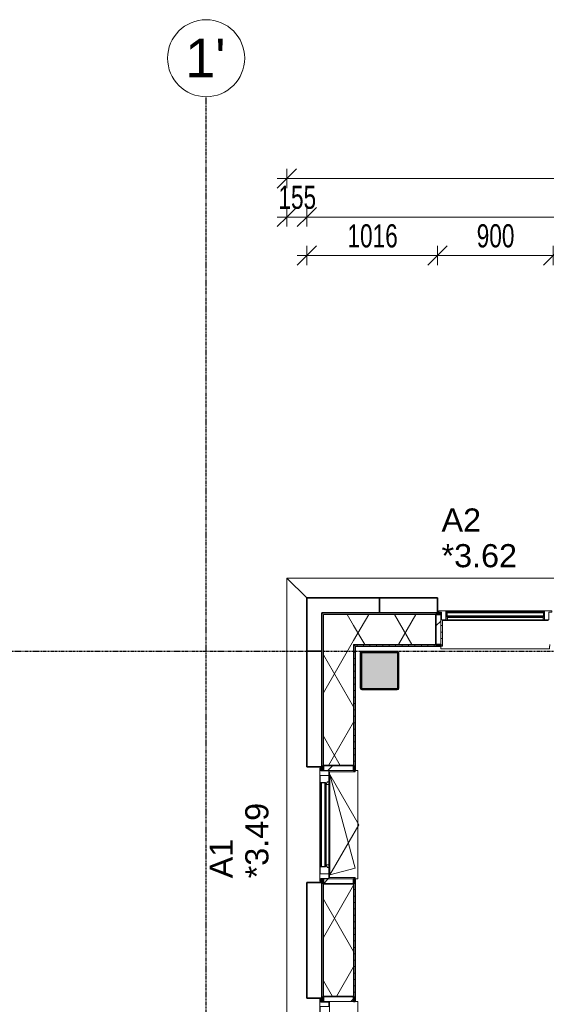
# Model space of a CAD drawing. Header units: millimetres. Extents: x -80560 to 110805, y -11020 to 52719.
# Tile 31 of 145: x 33444 to 37542, y 45051 to 52719. Entities that reach past the tile are written whole.
import ezdxf

# ---------------------------------------------------------------- set-up
doc = ezdxf.new("R2010")
doc.units = ezdxf.units.MM
doc.linetypes.add('CENTER2', pattern=[20, 8, -4, 4, -4])
doc.linetypes.add('DASHED2-1', pattern=[3, 2, -1])
for name, color, linetype, lineweight in [('A-ANNO-DIMS', 211, 'Continuous', 9), ('A-ANNO-DIMS-100', 211, 'Continuous', 9), ('A-FLOR-OVHD', 1, 'DASHED2-1', 18), ('A-GENM', 13, 'Continuous', 18), ('A-GLAZ', 151, 'Continuous', 18), ('A-GLAZ-IDEN', 152, 'Continuous', 18), ('A-GLAZ-SILL', 1, 'Continuous', 18), ('A-WALL', 113, 'Continuous', 35), ('A-WALL-PATT', 111, 'Continuous', 35), ('S-COLS', 52, 'Continuous', 18), ('S-GRID', 1, 'Continuous', 9), ('S-GRID-IDEN', 1, 'Continuous', 9)]:
    doc.layers.add(name, color=color, linetype=linetype, lineweight=lineweight)
doc.styles.add('Arial', font='arial.ttf', dxfattribs={"height": 180})
doc.styles.add('Arial_4', font='arial.ttf', dxfattribs={"height": 300})
doc.styles.add('Arial_5', font='arial.ttf', dxfattribs={"width": 0.7, "height": 180})
doc.dimstyles.new('n3o_1_8', dxfattribs={"dimscale": 304.8, "dimtxt": 183.646692, "dimasz": 0.492126, "dimexe": 0.246063, "dimexo": 0.0625, "dimgap": 0.032808, "dimtad": 1, "dimdec": 0, "dimdsep": 46, "dimtxsty": 'Arial_5', "dimblk1": 'OBLIQUE', "dimblk2": 'OBLIQUE', "dimsah": 1, "dimcen": 0.09, "dimdle": 0.246063, "dimazin": 0, "dimtfac": 1, "dimtdec": 4, "dimtix": 1, "dimtmove": 0, "dimatfit": 3, "dimfxl": 0.246063, "dimfxlon": 1, "dimtvp": 1, "dimtolj": 1, "dimtzin": 0, "dimarcsym": 2})
pattern_1 = [(60, (24894.82, 0), (-274.963, 158.75), []), (120, (24894.82, 0), (-274.963, -158.75), [])]
pattern_2 = [(45, (0, 0), (-141.42136, 141.42136), [])]

# ---------------------------------------------------------------- blocks, each defined once
blk = doc.blocks.new('NLRS_28_SCO_UN_staalkolom koker betongevuld_gen_CGA - kolom A-V299-DO_03 derde verdieping')
at = {"layer": 'S-COLS', "lineweight": 5}
h = blk.add_hatch(dxfattribs=at)
h.set_pattern_fill('FP_167', color=256, style=0, pattern_type=2)
h.set_pattern_definition([(45, (-11350, -47650), (-99.99975, 99.99975), []), (45, (-11265, -47650), (-99.99975, 99.99975), []), (45, (-11260, -47650), (-99.99975, 99.99975), []), (45, (-11255, -47650), (-99.99975, 99.99975), []), (45, (-11250, -47650), (-99.99975, 99.99975), []), (45, (-11245, -47650), (-99.99975, 99.99975), []), (45, (-11240, -47650), (-99.99975, 99.99975), []), (45, (-11235, -47650), (-99.99975, 99.99975), [])])
h.paths.add_polyline_path([(-138, -150), (138, -150), (146.5, -146.5), (150, -138), (150, 138), (146.5, 146.5), (138, 150), (-138, 150), (-146.5, 146.5), (-150, 138), (-150, -138), (-146.5, -146.5)], flags=0)
h.paths.add_polyline_path([(-134, -142), (-139.7, -139.7), (-142, -134), (-142, 134), (-139.7, 139.7), (-134, 142), (134, 142), (139.7, 139.7), (142, 134), (142, -134), (139.7, -139.7), (134, -142)], flags=0)
at = {"layer": 'S-COLS', "lineweight": 9}
blk.add_hatch(color=256, dxfattribs=at).paths.add_polyline_path([(134, -142), (139.7, -139.7), (142, -134), (142, 134), (139.7, 139.7), (134, 142), (-134, 142), (-139.7, 139.7), (-142, 134), (-142, -134), (-139.7, -139.7), (-134, -142)], flags=0)
at = {"layer": 'S-COLS'}
for p, q in [((-150, 138), (-150, -138)), ((-142, -134), (-142, 134)), ((138, 150), (-138, 150)), ((-134, 142), (134, 142)), ((142, 134), (142, -134)), ((150, -138), (150, 138)), ((-138, -150), (138, -150)), ((134, -142), (-134, -142))]:
    blk.add_line(p, q, dxfattribs=at)
at = {"layer": 'S-COLS', "lineweight": 35}
for p, q in [((-142, 134), (-142, -134)), ((134, 142), (-134, 142)), ((142, -134), (142, 134)), ((-134, -142), (134, -142))]:
    blk.add_line(p, q, dxfattribs=at)
at = {"layer": 'S-COLS'}
for centre, radius, start, end in [((-138, 138), 12, 90, 180), ((-134, 134), 8, 90, 180), ((134, 134), 8, 0, 90), ((138, 138), 12, 0, 90), ((-138, -138), 12, 180, 270), ((-134, -134), 8, 180, 270), ((134, -134), 8, 270, 0), ((138, -138), 12, 270, 360)]:
    blk.add_arc(centre, radius, start, end, dxfattribs=at)
at = {"layer": 'S-COLS', "lineweight": 35}
for centre, start, end in [((-134, 134), 90, 180), ((134, 134), 360, 90), ((-134, -134), 180, 270), ((134, -134), 270, 360)]:
    blk.add_arc(centre, 8, start, end, dxfattribs=at)
blk = doc.blocks.new('19112_SW_LeonardoCollege_R2020_rvt-1-DO_03 derde verdieping')
at = {"color": 250, "lineweight": 9}
blk.add_blockref('NLRS_28_SCO_UN_staalkolom koker betongevuld_gen_CGA - kolom A-V299-DO_03 derde verdieping', (11350, 47650), dxfattribs=at)
blk = doc.blocks.new('Basic Wall _ 41_WA_n3o_cladding_vertikaal_random_100mm_oorspronkelijk - ___-31301051-DO_03 derde verdieping')
at = {"layer": 'A-WALL', "lineweight": 18}
for p, q in [((10784, 48216), (10629, 48371)), ((10629, 48371), (59321, 48371)), ((11832, 48101), (11800, 48101)), ((11832, 48099), (11827, 48099))]:
    blk.add_line(p, q, dxfattribs=at)
blk = doc.blocks.new('merk 1800 vast glas - std-31563602-DO_03 derde verdieping')
at = {"layer": 'A-GLAZ'}
for p, q in [((-812, 0), (-890, 0)), ((-890, 0), (-890, -10)), ((-812, -4), (-812, 0)), ((890, 0), (812, 0)), ((812, 0), (812, -4)), ((890, -10), (890, 0)), ((-890, -10), (-868, -10)), ((-868, -10), (-868, -72)), ((-868, -72), (-834, -72)), ((-834, -72), (-834, -4)), ((-834, -4), (-812, -4)), ((812, -4), (834, -4)), ((834, -4), (834, -72)), ((834, -72), (868, -72)), ((868, -72), (868, -10)), ((868, -10), (890, -10))]:
    blk.add_line(p, q, dxfattribs=at)
at = {"layer": 'A-GLAZ-SILL'}
for p, q in [((812, 0), (-812, 0)), ((812, -4), (-812, -4))]:
    blk.add_line(p, q, dxfattribs=at)
blk = doc.blocks.new('merk 900 draaikiep - std-30819372-DO_03 derde verdieping')
at = {"layer": 'A-GLAZ'}
for p, q in [((-362, 0), (-440, 0)), ((-440, 0), (-440, -10)), ((-362, -4), (-362, 0)), ((440, 0), (362, 0)), ((362, 0), (362, -4)), ((440, -10), (440, 0)), ((-440, -10), (-418, -10)), ((-418, -10), (-418, -72)), ((-418, -72), (-384, -72)), ((-384, -72), (-384, -4)), ((-384, -4), (-362, -4)), ((362, -4), (384, -4)), ((384, -4), (384, -72)), ((384, -72), (418, -72)), ((418, -72), (418, -10)), ((418, -10), (440, -10))]:
    blk.add_line(p, q, dxfattribs=at)
at = {"layer": 'A-GLAZ-SILL'}
for p, q in [((362, 0), (-362, 0)), ((-334, -72), (-384, -72)), ((362, -4), (-362, -4)), ((384, -72), (334, -72))]:
    blk.add_line(p, q, dxfattribs=at)
blk = doc.blocks.new('NLRS_41_GM_WPB_spouwlat-SH_generiek_ISR - 235x38-V54-DO_03 derde verdieping')
at = {"layer": 'A-GENM'}
h = blk.add_hatch(dxfattribs=at)
h.set_pattern_fill('FP_56', color=256, style=0, pattern_type=2)
h.set_pattern_definition(pattern_2)
h.paths.add_polyline_path([(11148, 46873), (11148, 46911), (10913, 46911), (10913, 46873), (11114.3, 46873)], flags=0)
for p, q in [((11148, 46911), (10913, 46911)), ((10913, 46911), (10913, 46873)), ((10913, 46873), (11148, 46873)), ((11148, 46873), (11148, 46911))]:
    blk.add_line(p, q, dxfattribs=at)
blk = doc.blocks.new('NLRS_41_GM_WPB_spouwlat-SH_generiek_ISR - 235x38-V55-DO_03 derde verdieping')
at = {"layer": 'A-GENM'}
h = blk.add_hatch(dxfattribs=at)
h.set_pattern_fill('FP_56', color=256, style=0, pattern_type=2)
h.set_pattern_definition(pattern_2)
h.paths.add_polyline_path([(11148, 45989), (11148, 46027), (10913, 46027), (10913, 45989), (11114.3, 45989)], flags=0)
for p, q in [((11148, 46027), (10913, 46027)), ((10913, 46027), (10913, 45989)), ((11148, 45989), (11148, 46027)), ((10913, 45989), (11148, 45989))]:
    blk.add_line(p, q, dxfattribs=at)
blk = doc.blocks.new('41_dagkanten_SH_generiek_ISR - 12x204_5-V56-DO_03 derde verdieping')
at = {"layer": 'A-GENM'}
for p, q in [((11160.5, 46039), (10956, 46039)), ((10956, 46032), (10956, 46027)), ((10956, 46027), (11160.5, 46027)), ((11160.5, 46027), (11160.5, 46039))]:
    blk.add_line(p, q, dxfattribs=at)
blk = doc.blocks.new('41_dagkanten_SH_generiek_ISR - 12x204_5-V57-DO_03 derde verdieping')
at = {"layer": 'A-GENM'}
for p, q in [((10956, 46873), (10956, 46868)), ((11160.5, 46873), (10956, 46873)), ((10956, 46861), (11160.5, 46861)), ((11160.5, 46861), (11160.5, 46873))]:
    blk.add_line(p, q, dxfattribs=at)
blk = doc.blocks.new('NLRS_41_GM_WPB_spouwlat-SH_generiek_ISR - 235x38-V58-DO_03 derde verdieping')
at = {"layer": 'A-GENM'}
h = blk.add_hatch(dxfattribs=at)
h.set_pattern_fill('FP_56', color=256, style=0, pattern_type=2)
h.set_pattern_definition(pattern_2)
h.paths.add_polyline_path([(11148, 45073), (11148, 45111), (10913, 45111), (10913, 45073), (11114.3, 45073)], flags=0)
for p, q in [((11148, 45111), (10913, 45111)), ((10913, 45111), (10913, 45073)), ((11148, 45073), (11148, 45111)), ((10913, 45073), (11148, 45073))]:
    blk.add_line(p, q, dxfattribs=at)
blk = doc.blocks.new('merk 900 vast glas - std-31571097-DO_03 derde verdieping')
at = {"layer": 'A-GLAZ'}
for p, q in [((-362, 0), (-440, 0)), ((-440, 0), (-440, -10)), ((-362, -4), (-362, 0)), ((440, 0), (362, 0)), ((362, 0), (362, -4)), ((440, -10), (440, 0)), ((-440, -10), (-418, -10)), ((-418, -10), (-418, -72)), ((-418, -72), (-384, -72)), ((-384, -72), (-384, -4)), ((-384, -4), (-362, -4)), ((362, -4), (384, -4)), ((384, -4), (384, -72)), ((384, -72), (418, -72)), ((418, -72), (418, -10)), ((418, -10), (440, -10))]:
    blk.add_line(p, q, dxfattribs=at)
at = {"layer": 'A-GLAZ-SILL'}
for p, q in [((362, 0), (-362, 0)), ((362, -4), (-362, -4))]:
    blk.add_line(p, q, dxfattribs=at)
blk = doc.blocks.new('NLRS_41_GM_WPB_spouwlat-SH_generiek_ISR - 235x38-33889690-DO_03 derde verdieping')
at = {"layer": 'A-GENM'}
h = blk.add_hatch(dxfattribs=at)
h.set_pattern_fill('FP_56', color=256, style=0, pattern_type=2)
h.set_pattern_definition(pattern_2)
h.paths.add_polyline_path([(11827, 47852), (11827, 48087), (11789, 48087), (11789, 47852)], flags=0)
for p, q in [((11827, 48087), (11789, 48087)), ((11789, 48087), (11789, 47852)), ((11827, 47852), (11827, 48087)), ((11789, 47852), (11827, 47852))]:
    blk.add_line(p, q, dxfattribs=at)
blk = doc.blocks.new('41_dagkanten_SH_generiek_ISR - 12x204_5-33889692-DO_03 derde verdieping')
at = {"layer": 'A-GENM'}
h = blk.add_hatch(dxfattribs=at)
h.set_pattern_fill('FP_59', color=256, style=0, pattern_type=2)
h.set_pattern_definition([(0, (0, 0), (0, 50), [])])
h.paths.add_polyline_path([(11827, 47839.5), (11839, 47839.5), (11839, 48044), (11827, 48044), (11827, 47914.3)], flags=0)
for p, q in [((11832, 48044), (11827, 48044)), ((11827, 48044), (11827, 47839.5)), ((11839, 47839.5), (11839, 48044)), ((11827, 47839.5), (11839, 47839.5))]:
    blk.add_line(p, q, dxfattribs=at)
blk = doc.blocks.new('Basic Wall _ 41_WA_n3o_cladding_vertikaal_random_100mm_oorspronkelijk - ___-32322184-DO_03 derde verdieping')
at = {"layer": 'A-WALL', "lineweight": 18}
for p, q in [((10629, 48371), (10784, 48216)), ((10629, 35921), (10629, 48371)), ((10899, 46900), (10899, 46868)), ((10901, 46873), (10901, 46868)), ((10899, 46032), (10899, 46000)), ((10901, 46032), (10901, 46027)), ((10899, 45100), (10899, 45068)), ((10901, 45073), (10901, 45068))]:
    blk.add_line(p, q, dxfattribs=at)
blk = doc.blocks.new('31_n3o_RT72_raam binnensponning_771017_v3 - Type 1-33563407-DO_03 derde verdieping')
at = {"layer": 'A-GENM'}
for p, q in [((-372, -72), (-390, -72)), ((-390, -72), (-390, -76)), ((-390, -76), (-372.03, -76)), ((-372.03, -76), (-372, -72)), ((-372, -72), (-372.03, -76)), ((-372.03, -76), (372.03, -76)), ((372, -72), (-372, -72)), ((372.03, -76), (372, -72)), ((390, -72), (372, -72)), ((372, -72), (372.03, -76)), ((372.03, -76), (390, -76)), ((390, -76), (390, -72))]:
    blk.add_line(p, q, dxfattribs=at)
blk = doc.blocks.new('Mobility Plan Swing v2 - Mobility Plan Swing v2-33563420-DO_03 derde verdieping')
at = {"layer": 'A-GENM'}
for p, q in [((-390, 0), (0, 225.2)), ((-390, 0), (337.7, 195)), ((0, 225.2), (390, 0)), ((390, 0), (337.7, 195))]:
    blk.add_line(p, q, dxfattribs=at)
blk = doc.blocks.new('30_n3o_RT72_glas met glaslat - Type 1-33563412-DO_03 derde verdieping')
at = {"layer": 'A-GENM'}
for points in [[(329, -5), (-329, -5), (-329, -11), (329, -11)], [(329, -35), (-329, -35), (-329, -41), (329, -41)]]:
    blk.add_hatch(color=256, dxfattribs=at).paths.add_polyline_path(points, flags=0)
for p, q in [((-0.50292, 0), (0.50292, 0)), ((-329, -11), (-329, -5)), ((-329, -5), (329, -5)), ((329, -11), (-329, -11)), ((-329, -35), (-329, -11)), ((-329, -41), (-329, -35)), ((-329, -35), (329, -35)), ((329, -41), (-329, -41)), ((-325, -11), (-325, -35)), ((325, -35), (325, -11)), ((329, -11), (329, -5)), ((329, -11), (329, -35)), ((329, -41), (329, -35))]:
    blk.add_line(p, q, dxfattribs=at)
blk = doc.blocks.new('DPWP_30_n3o_RT72_glas met glaslat Frame1 - Type 1-33563415-DO_03 derde verdieping')
at = {"layer": 'A-GENM'}
for p, q in [((-334, -15), (-317.317, -5)), ((-334, -27), (-334, -15)), ((-312, -27), (-334, -27)), ((-317.317, -5), (-312, -5)), ((312, -5), (-312, -5)), ((-312, -5), (-312, -27)), ((312, -27), (-312, -27)), ((312, -5), (317.317, -5)), ((312, -27), (312, -5)), ((334, -27), (312, -27)), ((317.317, -5), (334, -15)), ((334, -15), (334, -27))]:
    blk.add_line(p, q, dxfattribs=at)
blk = doc.blocks.new('30_n3o_RT72_glas met glaslat - Type 1-33567359-DO_03 derde verdieping')
at = {"layer": 'A-GENM'}
for points in [[(379, -5), (-379, -5), (-379, -11), (379, -11)], [(379, -35), (-379, -35), (-379, -41), (379, -41)]]:
    blk.add_hatch(color=256, dxfattribs=at).paths.add_polyline_path(points, flags=0)
for p, q in [((379, -5), (-379, -5)), ((-379, -5), (-379, -11)), ((-375, -5), (-379, -5)), ((-379, -5), (-379, -41)), ((-379, -11), (379, -11)), ((379, -35), (-379, -35)), ((-379, -35), (-379, -41)), ((-379, -41), (379, -41)), ((-379, -41), (-375, -41)), ((-375, -41), (-375, -5)), ((379, -5), (375, -5)), ((375, -5), (375, -41)), ((375, -41), (379, -41)), ((379, -11), (379, -5)), ((379, -41), (379, -5)), ((379, -41), (379, -35))]:
    blk.add_line(p, q, dxfattribs=at)
blk = doc.blocks.new('DPWP_30_n3o_RT72_glas met glaslat Frame1 - Type 1-33567362-DO_03 derde verdieping')
at = {"layer": 'A-GENM'}
for p, q in [((-372, -7.8), (-384, -15)), ((-384, -27), (-372, -27)), ((372, -7.8), (-372, -7.8)), ((-372, -7.8), (-372, -27)), ((-372, -27), (-372, -7.8)), ((-372, -27), (372, -27)), ((372, -27), (372, -7.8)), ((384, -15), (372, -7.8)), ((372, -7.8), (372, -27)), ((372, -27), (384, -27))]:
    blk.add_line(p, q, dxfattribs=at)
blk = doc.blocks.new('NLRS_42_GM_ISR_vensterbank_kunststeen-SH_generiek_ISR - 220x20-V326-DO_03 derde verdieping')
at = {"layer": 'A-GENM'}
for p, q in [((-411, 0), (411, 0)), ((-423, -220), (-423, -199.5)), ((423, -220), (-423, -220)), ((423, -199.5), (423, -220))]:
    blk.add_line(p, q, dxfattribs=at)
blk = doc.blocks.new('NLRS_42_GM_ISR_vensterbank_kunststeen-SH_generiek_ISR - 220x20-V328-DO_03 derde verdieping')
at = {"layer": 'A-GENM'}
for p, q in [((-873, 199.5), (-873, 220)), ((-873, 220), (873, 220)), ((873, 220), (873, 199.5)), ((873, 0), (-873, 0))]:
    blk.add_line(p, q, dxfattribs=at)
blk = doc.blocks.new('NLRS_42_GM_ISR_vensterbank_kunststeen-SH_generiek_ISR - 220x20-33891784-DO_03 derde verdieping')
at = {"layer": 'A-GENM'}
for p, q in [((-423, 199.5), (-423, 220)), ((-423, 220), (423, 220)), ((423, 220), (423, 199.5)), ((-390, 0), (-411, 0)), ((411, 0), (390, 0))]:
    blk.add_line(p, q, dxfattribs=at)
blk = doc.blocks.new('Grid - r_3_0mm-316018-DO_03 derde verdieping')
at = {"layer": 'S-GRID-IDEN'}
blk.add_circle((0, 0), 3, dxfattribs=at)
blk = doc.blocks.new('DIMBLOCK28-DO_03 derde verdieping')
at = {"layer": 'A-ANNO-DIMS-100'}
for p, q in [((35678.8, 50882.3), (35753.8, 50957.3)), ((35678.8, 50807.3), (35678.8, 50957.3)), ((36694.8, 50882.3), (36769.8, 50957.3)), ((36694.8, 50807.3), (36694.8, 50957.3)), ((35603.8, 50882.3), (36694.8, 50882.3)), ((35678.8, 50882.3), (35603.8, 50807.3)), ((35678.8, 50882.3), (35678.8, 50807.3)), ((36694.8, 50882.3), (36619.8, 50807.3)), ((36694.8, 50882.3), (36694.8, 50807.3))]:
    blk.add_line(p, q, dxfattribs=at)
at = {"layer": 'A-ANNO-DIMS-100', "color": 0, "insert": (35994.7, 51126), "char_height": 180, "width": 461.094, "attachment_point": 1, "line_spacing_factor": 0.941778, "style": 'Arial_5'}
blk.add_mtext('1016', dxfattribs=at)
blk = doc.blocks.new('_Oblique')
at = {"color": 0, "linetype": 'ByBlock', "lineweight": -2}
blk.add_line((-0.5, -0.5), (0.5, 0.5), dxfattribs=at)
blk = doc.blocks.new('DIMBLOCK29-DO_03 derde verdieping')
at = {"layer": 'A-ANNO-DIMS-100'}
for p, q in [((36694.8, 50882.3), (36769.8, 50957.3)), ((36694.8, 50807.3), (36694.8, 50957.3)), ((37594.8, 50882.3), (37669.8, 50957.3)), ((37594.8, 50807.3), (37594.8, 50957.3)), ((36694.8, 50882.3), (36619.8, 50807.3)), ((36694.8, 50882.3), (37594.8, 50882.3)), ((36694.8, 50882.3), (36694.8, 50807.3)), ((37594.8, 50882.3), (37519.8, 50807.3)), ((37594.8, 50882.3), (37594.8, 50807.3))]:
    blk.add_line(p, q, dxfattribs=at)
at = {"layer": 'A-ANNO-DIMS-100', "color": 0, "insert": (37000.7, 51126), "char_height": 180, "width": 345.821, "attachment_point": 1, "line_spacing_factor": 0.941778, "style": 'Arial_5'}
blk.add_mtext('900', dxfattribs=at)
blk = doc.blocks.new('DIMBLOCK30-DO_03 derde verdieping')
at = {"layer": 'A-ANNO-DIMS-100'}
for p, q in [((37594.8, 50882.3), (37669.8, 50957.3)), ((37594.8, 50807.3), (37594.8, 50957.3)), ((39394.8, 50882.3), (39469.8, 50957.3)), ((39394.8, 50807.3), (39394.8, 50957.3)), ((37594.8, 50882.3), (37519.8, 50807.3)), ((37594.8, 50882.3), (39394.8, 50882.3)), ((37594.8, 50882.3), (37594.8, 50807.3)), ((39394.8, 50882.3), (39319.8, 50807.3)), ((39394.8, 50882.3), (39394.8, 50807.3))]:
    blk.add_line(p, q, dxfattribs=at)
at = {"layer": 'A-ANNO-DIMS-100', "color": 0, "insert": (38302.7, 51126), "char_height": 180, "width": 461.094, "attachment_point": 1, "line_spacing_factor": 0.941778, "style": 'Arial_5'}
blk.add_mtext('1800', dxfattribs=at)
blk = doc.blocks.new('DIMBLOCK177-DO_03 derde verdieping')
at = {"layer": 'A-ANNO-DIMS-100'}
for p, q in [((35523.8, 51182.3), (35598.8, 51257.3)), ((35523.8, 51107.3), (35523.8, 51257.3)), ((35678.8, 51182.3), (35753.8, 51257.3)), ((35678.8, 51107.3), (35678.8, 51257.3)), ((35448.8, 51182.3), (35678.8, 51182.3)), ((35523.8, 51182.3), (35448.8, 51107.3)), ((35523.8, 51182.3), (35523.8, 51107.3)), ((35678.8, 51182.3), (35603.8, 51107.3)), ((35678.8, 51182.3), (35678.8, 51107.3))]:
    blk.add_line(p, q, dxfattribs=at)
at = {"layer": 'A-ANNO-DIMS-100', "color": 0, "insert": (35457.2, 51426), "char_height": 180, "width": 345.821, "attachment_point": 1, "line_spacing_factor": 0.941778, "style": 'Arial_5'}
blk.add_mtext('155', dxfattribs=at)
blk = doc.blocks.new('DIMBLOCK178-DO_03 derde verdieping')
at = {"layer": 'A-ANNO-DIMS-100'}
for p, q in [((35678.8, 51182.3), (35753.8, 51257.3)), ((35678.8, 51107.3), (35678.8, 51257.3)), ((40294.8, 51182.3), (40369.8, 51257.3)), ((40294.8, 51257.3), (40294.8, 51107.3)), ((40294.8, 51182.3), (40294.8, 51257.3)), ((35678.8, 51182.3), (35603.8, 51107.3)), ((35678.8, 51182.3), (40294.8, 51182.3)), ((35678.8, 51182.3), (35678.8, 51107.3)), ((40294.8, 51182.3), (40219.8, 51107.3))]:
    blk.add_line(p, q, dxfattribs=at)
at = {"layer": 'A-ANNO-DIMS-100', "color": 0, "insert": (37794.7, 51426), "char_height": 180, "width": 461.094, "attachment_point": 1, "line_spacing_factor": 0.941778, "style": 'Arial_5'}
blk.add_mtext('4616', dxfattribs=at)
blk = doc.blocks.new('DIMBLOCK187-DO_03 derde verdieping')
at = {"layer": 'A-ANNO-DIMS-100'}
for p, q in [((35523.8, 51482.3), (35598.8, 51557.3)), ((35523.8, 51407.3), (35523.8, 51557.3)), ((73415.8, 51482.3), (73490.8, 51557.3)), ((73415.8, 51407.3), (73415.8, 51557.3)), ((35448.8, 51482.3), (73490.8, 51482.3)), ((35523.8, 51482.3), (35448.8, 51407.3)), ((35523.8, 51482.3), (35523.8, 51407.3)), ((73415.8, 51482.3), (73340.8, 51407.3)), ((73415.8, 51482.3), (73415.8, 51407.3))]:
    blk.add_line(p, q, dxfattribs=at)
at = {"layer": 'A-ANNO-DIMS-100', "color": 0, "insert": (54229.7, 51726), "char_height": 180, "width": 576.368, "attachment_point": 1, "line_spacing_factor": 0.941778, "style": 'Arial_5'}
blk.add_mtext('37892', dxfattribs=at)

msp = doc.modelspace()

# ---------------------------------------------------------------- hatches: boundary and pattern name
at = {"layer": 'A-WALL-PATT', "lineweight": 18}
h = msp.add_hatch(dxfattribs=at)
h.set_pattern_fill('FP_60', color=256, style=0, pattern_type=2)
h.set_pattern_definition([(270, (35795.82, 41744.25), (50, 9e-14), [])])
h.paths.add_polyline_path([(35807.8, 35637), (35807.8, 36577), (35795.8, 36577), (35795.8, 35637)], flags=0)
h.paths.add_polyline_path([(35807.8, 39223), (35807.8, 41077), (35795.8, 41077), (35795.8, 39223)], flags=0)
h.paths.add_polyline_path([(35795.8, 42823), (35807.8, 42823), (35807.8, 43327), (35795.8, 43327), (35795.8, 42915.4)], flags=0)
h.paths.add_polyline_path([(35807.8, 45073), (35807.8, 46027), (35795.8, 46027), (35795.8, 45073)], flags=0)
h.paths.add_polyline_path([(35807.8, 46873), (35807.8, 48099), (35795.8, 48099), (35795.8, 46873)], flags=0)
h = msp.add_hatch(dxfattribs=at)
h.set_pattern_fill('FP_63', color=256, style=0, pattern_type=2)
h.set_pattern_definition([(180, (54469.82, 48099), (1e-13, -50), [])])
h.paths.add_polyline_path([(73131.8, 48087), (73131.8, 48099), (69517.8, 48099), (69517.8, 48087), (73011.8, 48087)], flags=0)
h.paths.add_polyline_path([(67771.8, 48087), (67771.8, 48099), (66817.8, 48099), (66817.8, 48087), (67733.8, 48087)], flags=0)
h.paths.add_polyline_path([(61852.3, 48087), (62371.8, 48087), (62371.8, 48099), (60367.8, 48099), (60367.8, 48087), (61264.9, 48087)], flags=0)
h.paths.add_polyline_path([(57755.8, 48087), (59521.8, 48087), (59521.8, 48099), (57717.8, 48099), (57717.8, 48087), (57740.8, 48087)], flags=0)
h.paths.add_polyline_path([(56055.8, 48087), (56871.8, 48087), (56871.8, 48099), (56017.8, 48099), (56017.8, 48087)], flags=0)
h.paths.add_polyline_path([(54255.8, 48087), (55171.8, 48087), (55171.8, 48099), (54217.8, 48099), (54217.8, 48087)], flags=0)
h.paths.add_polyline_path([(52471.8, 48087), (52471.8, 48099), (50617.8, 48099), (50617.8, 48087), (52454.8, 48087)], flags=0)
h.paths.add_polyline_path([(47505.8, 48087), (47971.8, 48087), (47971.8, 48099), (47467.8, 48099), (47467.8, 48087)], flags=0)
h.paths.add_polyline_path([(46583.8, 48087), (46621.8, 48087), (46621.8, 48099), (45217.8, 48099), (45217.8, 48087), (46581.3, 48087)], flags=0)
h.paths.add_polyline_path([(42469.9, 48087), (42571.8, 48087), (42571.8, 48099), (40267.8, 48099), (40267.8, 48087), (41882.6, 48087)], flags=0)
h.paths.add_polyline_path([(36042.8, 48087), (36721.8, 48087), (36721.8, 48099), (35807.8, 48099), (35807.8, 48087), (36009.1, 48087)], flags=0)
h.paths.add_polyline_path([(39421.8, 48087), (39421.8, 48099), (37567.8, 48099), (37567.8, 48087), (39383.8, 48087)], flags=0)
h = msp.add_hatch(dxfattribs=at)
h.set_pattern_fill('FP_2', color=256, style=0, pattern_type=2)
h.set_pattern_definition(pattern_1)
h.paths.add_polyline_path([(35807.8, 35402), (36042.8, 35402), (36042.8, 36539), (35807.8, 36539), (35807.8, 35583.6)], flags=0)
h.paths.add_polyline_path([(35807.8, 39261), (36042.8, 39261), (36042.8, 41039), (35807.8, 41039), (35807.8, 39582.8)], flags=0)
h.paths.add_polyline_path([(36042.8, 42861), (36042.8, 43289), (35807.8, 43289), (35807.8, 42861), (36009.1, 42861)], flags=0)
h.paths.add_polyline_path([(35807.8, 45111), (36042.8, 45111), (36042.8, 45989), (35807.8, 45989), (35807.8, 45581.5)], flags=0)
h.paths.add_polyline_path([(36042.8, 46911), (36042.8, 48087), (35807.8, 48087), (35807.8, 46911), (36009.1, 46911)], flags=0)
h = msp.add_hatch(dxfattribs=at)
h.set_pattern_fill('FP_2', color=256, style=0, pattern_type=2)
h.set_pattern_definition(pattern_1)
h.paths.add_polyline_path([(72884.3, 47852), (72896.8, 47852), (72896.8, 48087), (69555.8, 48087), (69555.8, 47852), (72424.4, 47852)], flags=0)
h.paths.add_polyline_path([(67733.8, 47852), (67733.8, 48087), (66855.8, 48087), (66855.8, 47852), (67725.7, 47852)], flags=0)
h.paths.add_polyline_path([(62333.8, 47852), (62333.8, 48087), (60405.8, 48087), (60405.8, 47852), (61852.3, 47852)], flags=0)
h.paths.add_polyline_path([(59483.8, 47852), (59483.8, 48087), (57755.8, 48087), (57755.8, 47852), (59209.2, 47852)], flags=0)
h.paths.add_polyline_path([(56833.8, 47852), (56833.8, 48087), (56055.8, 48087), (56055.8, 47852), (56566.2, 47852)], flags=0)
h.paths.add_polyline_path([(54804.1, 47852), (55133.8, 47852), (55133.8, 48087), (54255.8, 48087), (54255.8, 47852)], flags=0)
h.paths.add_polyline_path([(52433.8, 47852), (52433.8, 48087), (50655.8, 48087), (50655.8, 47852), (51280.1, 47852)], flags=0)
h.paths.add_polyline_path([(47756, 47852), (47933.8, 47852), (47933.8, 48087), (47505.8, 48087), (47505.8, 47852)], flags=0)
h.paths.add_polyline_path([(46581.3, 47852), (46583.8, 47852), (46583.8, 48087), (45255.8, 48087), (45255.8, 47852), (45994, 47852)], flags=0)
h.paths.add_polyline_path([(42469.9, 47852), (42533.8, 47852), (42533.8, 48087), (40305.8, 48087), (40305.8, 47852), (41882.6, 47852)], flags=0)
h.paths.add_polyline_path([(36042.8, 47852), (36683.8, 47852), (36683.8, 48087), (36042.8, 48087), (36042.8, 47914.3)], flags=0)
h.paths.add_polyline_path([(39383.8, 47852), (39383.8, 48087), (37605.8, 48087), (37605.8, 47852), (38945.8, 47852)], flags=0)
h = msp.add_hatch(dxfattribs=at)
h.set_pattern_fill('FP_61', color=256, angle=90, style=0, pattern_type=2)
h.set_pattern_definition([(1e-13, (35795.82, 41744.25), (-9e-14, 50), [])])
h.paths.add_polyline_path([(36055.3, 35389.5), (36055.3, 36577), (36042.8, 36577), (36042.8, 35389.5)], flags=0)
h.paths.add_polyline_path([(36042.8, 39223), (36055.3, 39223), (36055.3, 41077), (36042.8, 41077), (36042.8, 39261)], flags=0)
h.paths.add_polyline_path([(36055.3, 42823), (36055.3, 43327), (36042.8, 43327), (36042.8, 42823)], flags=0)
h.paths.add_polyline_path([(36055.3, 45073), (36055.3, 46027), (36042.8, 46027), (36042.8, 45073)], flags=0)
h.paths.add_polyline_path([(36042.8, 46873), (36055.3, 46873), (36055.3, 47852), (36042.8, 47852), (36042.8, 46911)], flags=0)
h = msp.add_hatch(dxfattribs=at)
h.set_pattern_fill('FP_64', color=256, angle=-270, style=0, pattern_type=2)
h.set_pattern_definition([(270, (54469.82, 48099), (50, 2e-13), [])])
h.paths.add_polyline_path([(72884.3, 47839.5), (72884.3, 47852), (69517.8, 47852), (69517.8, 47839.5), (72424.4, 47839.5)], flags=0)
h.paths.add_polyline_path([(67771.8, 47839.5), (67771.8, 47852), (66817.8, 47852), (66817.8, 47839.5), (67725.7, 47839.5)], flags=0)
h.paths.add_polyline_path([(62371.8, 47839.5), (62371.8, 47852), (60367.8, 47852), (60367.8, 47839.5), (61852.3, 47839.5)], flags=0)
h.paths.add_polyline_path([(59502.9, 47839.5), (59521.8, 47839.5), (59521.8, 47852), (57717.8, 47852), (57717.8, 47839.5), (59209.2, 47839.5)], flags=0)
h.paths.add_polyline_path([(56017.8, 47839.5), (56871.8, 47839.5), (56871.8, 47852), (56017.8, 47852)], flags=0)
h.paths.add_polyline_path([(55171.8, 47839.5), (55171.8, 47852), (54217.8, 47852), (54217.8, 47839.5), (54804.1, 47839.5)], flags=0)
h.paths.add_polyline_path([(52454.8, 47839.5), (52471.8, 47839.5), (52471.8, 47852), (50617.8, 47852), (50617.8, 47839.5), (51280.1, 47839.5)], flags=0)
h.paths.add_polyline_path([(47467.8, 47839.5), (47971.8, 47839.5), (47971.8, 47852), (47467.8, 47852)], flags=0)
h.paths.add_polyline_path([(46581.3, 47839.5), (46621.8, 47839.5), (46621.8, 47852), (45217.8, 47852), (45217.8, 47839.5), (45994, 47839.5)], flags=0)
h.paths.add_polyline_path([(42469.9, 47839.5), (42571.8, 47839.5), (42571.8, 47852), (40267.8, 47852), (40267.8, 47839.5), (41882.6, 47839.5)], flags=0)
h.paths.add_polyline_path([(39421.8, 47839.5), (39421.8, 47852), (37567.8, 47852), (37567.8, 47839.5), (38945.8, 47839.5)], flags=0)
h.paths.add_polyline_path([(36055.3, 47839.5), (36721.8, 47839.5), (36721.8, 47852), (36055.3, 47852)], flags=0)

# ---------------------------------------------------------------- linework, layer by layer
at = {"layer": 'A-FLOR-OVHD'}
for p in [(73415.8, 48371), (35523.8, 35921)]:
    msp.add_line(p, (35523.8, 48371), dxfattribs=at)
at = {"layer": 'A-WALL'}
for p, q in [((35678.8, 48216), (35678.8, 46900)), ((36694.8, 48216), (35678.8, 48216)), ((36244.8, 48099), (36244.8, 48216)), ((36694.8, 48099), (36694.8, 48216)), ((35795.8, 48099), (35795.8, 46873)), ((36721.8, 48099), (35795.8, 48099)), ((35795.8, 48099), (36694.8, 48099)), ((36683.8, 47852), (36683.8, 48087)), ((36683.8, 48087), (36721.8, 48087)), ((36721.8, 48087), (36721.8, 48099)), ((36721.8, 47852), (36683.8, 47852)), ((36721.8, 47839.5), (36721.8, 47852)), ((35795.8, 47800), (35678.8, 47800)), ((36055.3, 46873), (36055.3, 47839.5)), ((36055.3, 47839.5), (36721.8, 47839.5)), ((35678.8, 46900), (35795.8, 46900)), ((35795.8, 46873), (35807.8, 46873)), ((35807.8, 46873), (35807.8, 46911)), ((35807.8, 46911), (36042.8, 46911)), ((36042.8, 46911), (36042.8, 46873)), ((36042.8, 46873), (36055.3, 46873)), ((35807.8, 46027), (35795.8, 46027)), ((35795.8, 46027), (35795.8, 45073)), ((35807.8, 45989), (35807.8, 46027)), ((36055.3, 46027), (36042.8, 46027)), ((36042.8, 46027), (36042.8, 45989)), ((36055.3, 45073), (36055.3, 46027)), ((35795.8, 46000), (35678.8, 46000)), ((35678.8, 46000), (35678.8, 45100)), ((36042.8, 45989), (35807.8, 45989)), ((35678.8, 45100), (35795.8, 45100)), ((35807.8, 45073), (35807.8, 45111)), ((35807.8, 45111), (36042.8, 45111)), ((36042.8, 45111), (36042.8, 45073)), ((35795.8, 45073), (35807.8, 45073)), ((36042.8, 45073), (36055.3, 45073))]:
    msp.add_line(p, q, dxfattribs=at)
at = {"layer": 'A-WALL', "lineweight": 18}
for p, q in [((35807.8, 48087), (35807.8, 46911)), ((36683.8, 48087), (35807.8, 48087)), ((36721.8, 48087), (36726.8, 48087)), ((36042.8, 47852), (36042.8, 46911)), ((36683.8, 47852), (36042.8, 47852)), ((35807.8, 46868), (35807.8, 46873)), ((35807.8, 46027), (35807.8, 46032)), ((35807.8, 45989), (35807.8, 45111)), ((36042.8, 45989), (36042.8, 45111)), ((35807.8, 45068), (35807.8, 45073))]:
    msp.add_line(p, q, dxfattribs=at)
at = {"layer": 'S-GRID', "linetype": 'CENTER2', "lineweight": 25}
for p, q in [((34894.8, 4383.3), (34894.8, 52119.1)), ((29945.3, 47800), (110204.9, 47800))]:
    msp.add_line(p, q, dxfattribs=at)

# ---------------------------------------------------------------- block references
at = {"color": 250, "lineweight": 5}
msp.add_blockref('19112_SW_LeonardoCollege_R2020_rvt-1-DO_03 derde verdieping', (24894.8, 0), dxfattribs=at)
at = {"layer": 'A-GENM'}
for name, p in [('NLRS_41_GM_WPB_spouwlat-SH_generiek_ISR - 235x38-33889690-DO_03 derde verdieping', (24894.8, 0)), ('30_n3o_RT72_glas met glaslat - Type 1-33567359-DO_03 derde verdieping', (37144.8, 48112)), ('41_dagkanten_SH_generiek_ISR - 12x204_5-33889692-DO_03 derde verdieping', (24894.8, 0)), ('NLRS_42_GM_ISR_vensterbank_kunststeen-SH_generiek_ISR - 220x20-V326-DO_03 derde verdieping', (37144.8, 48039)), ('DPWP_30_n3o_RT72_glas met glaslat Frame1 - Type 1-33567362-DO_03 derde verdieping', (37144.8, 48071)), ('NLRS_41_GM_WPB_spouwlat-SH_generiek_ISR - 235x38-V54-DO_03 derde verdieping', (24894.8, 0)), ('41_dagkanten_SH_generiek_ISR - 12x204_5-V57-DO_03 derde verdieping', (24894.8, 0)), ('NLRS_41_GM_WPB_spouwlat-SH_generiek_ISR - 235x38-V55-DO_03 derde verdieping', (24894.8, 0)), ('41_dagkanten_SH_generiek_ISR - 12x204_5-V56-DO_03 derde verdieping', (24894.8, 0)), ('NLRS_41_GM_WPB_spouwlat-SH_generiek_ISR - 235x38-V58-DO_03 derde verdieping', (24894.8, 0))]:
    msp.add_blockref(name, p, dxfattribs=at)
for name, p, rotation in [('NLRS_42_GM_ISR_vensterbank_kunststeen-SH_generiek_ISR - 220x20-33891784-DO_03 derde verdieping', (35855.8, 46450), 269.9999999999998), ('30_n3o_RT72_glas met glaslat - Type 1-33563412-DO_03 derde verdieping', (35782.8, 46450), 89.99999999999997), ('DPWP_30_n3o_RT72_glas met glaslat Frame1 - Type 1-33563415-DO_03 derde verdieping', (35823.8, 46450), 89.99999999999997), ('31_n3o_RT72_raam binnensponning_771017_v3 - Type 1-33563407-DO_03 derde verdieping', (35782.8, 46450), 89.99999999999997), ('Mobility Plan Swing v2 - Mobility Plan Swing v2-33563420-DO_03 derde verdieping', (35858.8, 46450), 269.9999999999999), ('NLRS_42_GM_ISR_vensterbank_kunststeen-SH_generiek_ISR - 220x20-V328-DO_03 derde verdieping', (35855.8, 44200), 269.9999999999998)]:
    msp.add_blockref(name, p, dxfattribs=dict(at, rotation=rotation))
at = {"layer": 'A-GLAZ'}
msp.add_blockref('merk 900 vast glas - std-31571097-DO_03 derde verdieping', (37144.8, 48116), dxfattribs=at)
at = {"layer": 'A-GLAZ', "rotation": 89.99999999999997}
for name, p in [('merk 900 draaikiep - std-30819372-DO_03 derde verdieping', (35778.8, 46450)), ('merk 1800 vast glas - std-31563602-DO_03 derde verdieping', (35778.8, 44200))]:
    msp.add_blockref(name, p, dxfattribs=at)
at = {"layer": 'A-WALL', "lineweight": 18}
for name in ['Basic Wall _ 41_WA_n3o_cladding_vertikaal_random_100mm_oorspronkelijk - ___-31301051-DO_03 derde verdieping', 'Basic Wall _ 41_WA_n3o_cladding_vertikaal_random_100mm_oorspronkelijk - ___-32322184-DO_03 derde verdieping']:
    msp.add_blockref(name, (24894.8, 0), dxfattribs=at)
at = {"layer": 'S-GRID-IDEN', "xscale": 99.99999999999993, "yscale": 99.99999999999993, "zscale": 99.99999999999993}
msp.add_blockref('Grid - r_3_0mm-316018-DO_03 derde verdieping', (34894.8, 52419.1), dxfattribs=at)

# ---------------------------------------------------------------- texts
at = {"layer": 'A-GLAZ-IDEN', "lineweight": 9, "char_height": 180, "attachment_point": 1, "style": 'Arial'}
for s, insert, width in [('A2', (36727.1, 48912.7), 368.776), ('*3.62', (36727.1, 48634.9), 697.468)]:
    msp.add_mtext(s, dxfattribs=dict(at, insert=insert, width=width))
at = {"layer": 'A-GLAZ-IDEN', "lineweight": 9, "char_height": 180, "attachment_point": 1, "rotation": 90, "style": 'Arial'}
for s, insert, width in [('*3.49', (35199.3, 46032.3), 697.468), ('A1', (34921.4, 46032.3), 368.776)]:
    msp.add_mtext(s, dxfattribs=dict(at, insert=insert, width=width))
at = {"layer": 'S-GRID-IDEN', "insert": (34732.7, 52570.9), "char_height": 300, "width": 384.81, "attachment_point": 1, "style": 'Arial_4'}
msp.add_mtext("1'", dxfattribs=at)

# ---------------------------------------------------------------- dimensions: what is measured, and where the dimension line sits
at = {"layer": 'A-ANNO-DIMS'}
for base, p1, p2, override, picture, middle in [((73415.8, 51482.3), (35523.8, 51407.3), (73415.8, 51407.3), {"dimpost": '<>', "dimfxl": 37892}, 'DIMBLOCK187-DO_03 derde verdieping', (54469.8, 51584.3)), ((35678.8, 51182.3), (35523.8, 51107.3), (35678.8, 51107.3), {"dimpost": '<>', "dimfxl": 155}, 'DIMBLOCK177-DO_03 derde verdieping', (35601.3, 51284.2)), ((40294.8, 51182.3), (35678.8, 51107.3), (40294.8, 51257.3), {"dimpost": '<>', "dimfxl": 4618.436532}, 'DIMBLOCK178-DO_03 derde verdieping', (37986.8, 51284.2)), ((36694.8, 50882.3), (35678.8, 50807.3), (36694.8, 50807.3), {"dimpost": '<>', "dimfxl": 1016}, 'DIMBLOCK28-DO_03 derde verdieping', (36186.8, 50984.2)), ((37594.8, 50882.3), (36694.8, 50807.3), (37594.8, 50807.3), {"dimpost": '<>', "dimfxl": 900}, 'DIMBLOCK29-DO_03 derde verdieping', (37144.8, 50984.2)), ((39394.8, 50882.3), (37594.8, 50807.3), (39394.8, 50807.3), {"dimpost": '<>', "dimfxl": 1800}, 'DIMBLOCK30-DO_03 derde verdieping', (38494.8, 50984.2))]:
    dim = msp.add_linear_dim(base=base, p1=p1, p2=p2, dimstyle='n3o_1_8', override=override, dxfattribs=at)
    dim.commit()
    dim.dimension.update_dxf_attribs({"geometry": picture, "text_midpoint": middle})

doc.saveas('drawing.dxf')
